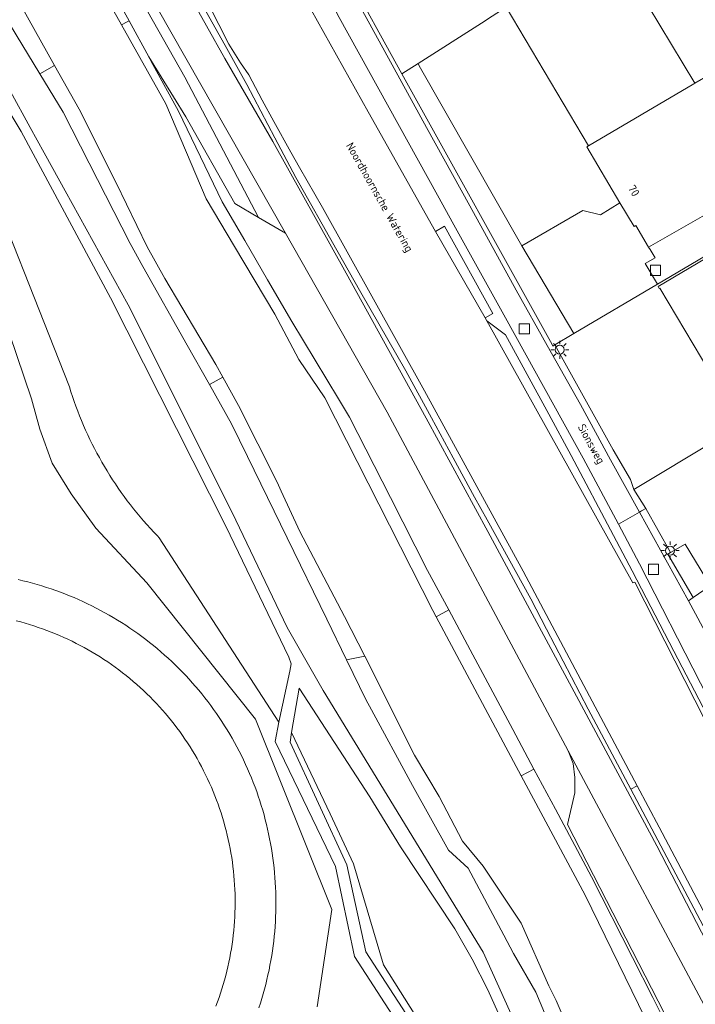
# Model space of a CAD drawing. Header units: metres. Extents: x 80938 to 82288, y 446951 to 448452.
# Tile 86 of 96: x 81868 to 81943, y 448046 to 448155. Entities that reach past the tile are written whole.
import ezdxf
from ezdxf.enums import TextEntityAlignment as Align

# ---------------------------------------------------------------- set-up
doc = ezdxf.new("R2010")
doc.units = ezdxf.units.M
doc.header["$MEASUREMENT"] = 0
doc.layers.get('0').update_dxf_attribs({"color": 253})
for name, color, linetype, lineweight in [('B-WE-GK-BESCHOEIING-G', 253, 'GK-BESCHOEIING', 35), ('B-WE-GR-BEPLANTING_CULTUUR_HEESTERS-GV', 253, 'Continuous', 18), ('B-WE-GR-GROENVOORZIENING-GV', 253, 'Continuous', 18), ('B-WE-IE-TERREINAFSCHEIDING_KUNSTMATIG_HEKWERK-G', 253, 'IE-TERREINAFSCHEIDING-KUNSTMATIG', 18), ('B-WE-IE-TERREINAFSCHEIDING_KUNSTMATIG_MUUR-GV', 253, 'Continuous', 18), ('B-WE-KL-ET_LS_OV_LICHTMAST-S', 253, 'Continuous', 25), ('B-WE-OG-BEBOUWING-GV', 253, 'Continuous', 35), ('B-WE-OG-BEBOUWING-T18', 253, 'Continuous', 18), ('B-WE-OG-BEBOUWING_OPSLAGTANK-GV', 253, 'Continuous', 35), ('B-WE-OG-TERREIN_CULTUURSCHEIDING-GV', 253, 'Continuous', 18), ('B-WE-OG-TERREIN_ERF-GV', 253, 'Continuous', 18), ('B-WE-OG-TOPOGRAFIE-T18', 253, 'Continuous', 18), ('B-WE-OG-WATER_SLOOT-GV', 253, 'Continuous', 18), ('B-WE-RI-GWA_RIOOLPUT-S', 253, 'Continuous', 25), ('B-WE-VH-VERHARDING_ASFALT-GV', 253, 'Continuous', 18), ('B-WE-VH-VERHARDING_BETONSTRAATSTEEN-GV', 253, 'Continuous', 18), ('B-WE-VH-VERHARDING_GESLOTEN-GV', 253, 'Continuous', 18), ('B-WE-VH-VERHARDING_HALFVERHARDING-GV', 253, 'Continuous', 18), ('B-WE-VH-VERHARDING_OPEN-GV', 253, 'Continuous', 18), ('B-WE-VH-VERHARDING_STRAATBAKSTEEN-GV', 253, 'Continuous', 18)]:
    doc.layers.add(name, color=color, linetype=linetype, lineweight=lineweight)
doc.styles.add('NLCS-ISO-M500-T18', font='NLCS-ISO.ttf', dxfattribs={"height": 0.9})
doc.linetypes.add('GK-BESCHOEIING', pattern='A,30,-5,[1,NLCS.SHX,S=1,R=0,X=0,Y=0],-5', length=40)
doc.linetypes.add('IE-TERREINAFSCHEIDING-KUNSTMATIG', pattern='A,4,[82,NLCS.SHX,S=0.75,R=90,X=0,Y=0],4,-2', length=10)

# ---------------------------------------------------------------- blocks, each defined once
blk = doc.blocks.new('SKL-ET_OV_LICHTMAST-SO')
at = {"color": 0, "linetype": 'ByBlock', "lineweight": 18}
for points in [[(-1.25, 0), (-2, 0)], [(-1.41, 1.41), (-0.88, 0.88)], [(0, 2), (0, 1.25)], [(0.88, 0.88), (1.41, 1.41)], [(2, 0), (1.25, 0)], [(-1.41, -1.41), (-0.88, -0.88)], [(0, -1.25), (0, -2)], [(0.88, -0.88), (1.41, -1.41)]]:
    blk.add_lwpolyline(points, dxfattribs=at)
blk.add_circle((0, 0), 1, dxfattribs=at)
blk = doc.blocks.new('SRI-PUT_INSPECTIEPUT_RIOOLPUT-SO')
at = {"color": 0, "linetype": 'ByBlock', "lineweight": 18}
blk.add_lwpolyline([(-1.125, -1.125), (1.125, -1.125), (1.125, 1.125), (-1.125, 1.125)], close=True, dxfattribs=at)

msp = doc.modelspace()

# ---------------------------------------------------------------- linework, layer by layer
at = {"layer": 'B-WE-GK-BESCHOEIING-G', "linetype": 'Continuous', "lineweight": 0}
for points in [[(81913.777, 448131.932), (81906.338, 448145.166), (81893.708, 448167.8), (81891.697, 448171.406), (81877.954, 448196.035), (81870.895, 448208.549), (81868.49, 448213.397), (81868.753, 448215.788), (81871.267, 448218.835), (81872.761, 448219.732), (81872.863, 448219.562), (81876.834, 448222.326), (81885.942, 448228.232), (81894.401, 448234.26), (81905.032, 448241.723), (81907.257, 448243.285), (81912.332, 448246.942), (81913.815, 448248.01)], [(81919.279, 448122.379), (81919.472, 448122.033), (81935.629, 448093.031), (81935.85, 448093.11), (81953.551, 448058.33), (81962.888, 448040.229), (81983.638, 448000), (81985.007, 447997.565)]]:
    msp.add_lwpolyline(points, dxfattribs=at)
at = {"layer": 'B-WE-GR-BEPLANTING_CULTUUR_HEESTERS-GV', "linetype": 'Continuous', "lineweight": 0}
msp.add_lwpolyline([(81862.583, 448141.758), (81873.26, 448114.742), (81873.429, 448114.198), (81873.606, 448113.657), (81873.79, 448113.119), (81873.982, 448112.583), (81874.182, 448112.049), (81874.389, 448111.519), (81874.603, 448110.992), (81874.825, 448110.468), (81875.054, 448109.946), (81875.29, 448109.428), (81875.534, 448108.914), (81875.784, 448108.403), (81876.042, 448107.895), (81876.308, 448107.392), (81876.58, 448106.892), (81876.859, 448106.395), (81877.145, 448105.903), (81877.438, 448105.415), (81877.738, 448104.931), (81878.044, 448104.451), (81878.358, 448103.976), (81878.677, 448103.505), (81879.004, 448103.039), (81879.337, 448102.577), (81879.677, 448102.12), (81880.022, 448101.668), (81880.375, 448101.221), (81880.733, 448100.779), (81881.098, 448100.341), (81881.468, 448099.909), (81881.845, 448099.483), (81882.228, 448099.061), (81882.617, 448098.645), (81883.011, 448098.235), (81883.212, 448098.03), (81896.439, 448077.589), (81897.658, 448083.234), (81897.819, 448084.049), (81897.54, 448084.793), (81890.583, 448099.31), (81877.832, 448124.581), (81867.916, 448142.987), (81863.67, 448150.014)], dxfattribs=at)
at = {"layer": 'B-WE-GR-GROENVOORZIENING-GV', "linetype": 'Continuous', "lineweight": 0}
for points in [[(81893.708, 448167.8), (81906.338, 448145.166), (81913.777, 448131.932), (81914.807, 448132.513), (81920.14, 448122.865), (81919.279, 448122.379), (81919.472, 448122.033), (81921.56, 448120.5), (81926.328, 448111.71), (81928.818, 448107.119), (81933.483, 448098.274), (81935.552, 448094.351), (81940.176, 448085.485), (81942.476, 448081.074), (81944.8, 448076.618)], [(81943.13, 448081.94), (81936.384, 448095.142), (81934.039, 448099.526), (81930.129, 448106.834), (81921.556, 448122.368), (81915.837, 448132.669), (81913.999, 448135.964), (81903.121, 448155.623)]]:
    msp.add_lwpolyline(points, dxfattribs=at)
at = {"layer": 'B-WE-IE-TERREINAFSCHEIDING_KUNSTMATIG_HEKWERK-G', "linetype": 'Continuous', "lineweight": 0}
msp.add_lwpolyline([(81867.595, 448093.396), (81868.122, 448093.271), (81868.648, 448093.138), (81869.172, 448092.998), (81869.693, 448092.85), (81870.212, 448092.694), (81870.729, 448092.531), (81871.243, 448092.359), (81871.755, 448092.181), (81872.264, 448091.995), (81872.771, 448091.801), (81873.274, 448091.6), (81873.774, 448091.391), (81874.271, 448091.176), (81874.765, 448090.952), (81875.256, 448090.722), (81875.743, 448090.484), (81876.227, 448090.239), (81876.707, 448089.987), (81877.183, 448089.728), (81877.655, 448089.462), (81878.124, 448089.19), (81878.588, 448088.91), (81879.048, 448088.623), (81879.504, 448088.33), (81879.955, 448088.03), (81880.402, 448087.723), (81880.844, 448087.409), (81881.282, 448087.09), (81881.715, 448086.764), (81882.143, 448086.431), (81882.566, 448086.092), (81882.984, 448085.747), (81883.397, 448085.396), (81883.805, 448085.039), (81884.207, 448084.675), (81884.604, 448084.306), (81884.995, 448083.931), (81885.381, 448083.551), (81885.762, 448083.164), (81886.136, 448082.772), (81886.505, 448082.375), (81886.867, 448081.972), (81887.224, 448081.564), (81887.575, 448081.151), (81887.92, 448080.732), (81888.258, 448080.309), (81888.59, 448079.881), (81888.916, 448079.447), (81889.235, 448079.009), (81889.548, 448078.567), (81889.854, 448078.119), (81890.154, 448077.668), (81890.446, 448077.211), (81890.733, 448076.751), (81891.012, 448076.286), (81891.284, 448075.818), (81891.55, 448075.345), (81891.808, 448074.869), (81892.06, 448074.389), (81892.304, 448073.905), (81892.541, 448073.417), (81892.771, 448072.926), (81892.994, 448072.432), (81893.209, 448071.935), (81893.417, 448071.434), (81893.617, 448070.93), (81893.811, 448070.424), (81893.996, 448069.915), (81894.174, 448069.403), (81894.345, 448068.888), (81894.508, 448068.371), (81894.663, 448067.852), (81894.81, 448067.33), (81894.95, 448066.806), (81895.082, 448066.281), (81895.207, 448065.753), (81895.323, 448065.224), (81895.432, 448064.693), (81895.533, 448064.16), (81895.626, 448063.626), (81895.711, 448063.091), (81895.788, 448062.554), (81895.857, 448062.016), (81895.918, 448061.478), (81895.972, 448060.938), (81896.017, 448060.398), (81896.054, 448059.858), (81896.084, 448059.316), (81896.105, 448058.775), (81896.119, 448058.233), (81896.124, 448057.691), (81896.122, 448057.149), (81896.111, 448056.607), (81896.092, 448056.065), (81896.066, 448055.524), (81896.031, 448054.983), (81895.989, 448054.442), (81895.938, 448053.903), (81895.88, 448053.364), (81895.813, 448052.826), (81895.739, 448052.289), (81895.657, 448051.753), (81895.567, 448051.218), (81895.468, 448050.685), (81895.363, 448050.154), (81895.249, 448049.624), (81895.127, 448049.095), (81894.998, 448048.569), (81894.861, 448048.045), (81894.716, 448047.522), (81894.564, 448047.002), (81894.404, 448046.484), (81894.236, 448045.969)], dxfattribs=at)
at = {"layer": 'B-WE-IE-TERREINAFSCHEIDING_KUNSTMATIG_MUUR-GV', "linetype": 'Continuous', "lineweight": 0}
msp.add_lwpolyline([(81914.807, 448132.513), (81913.777, 448131.932), (81919.279, 448122.379), (81920.14, 448122.865)], close=True, dxfattribs=at)
at = {"layer": 'B-WE-OG-BEBOUWING-GV', "linetype": 'Continuous', "lineweight": 0}
for points in [[(81921.622, 448156.757), (81930.743, 448141.402), (81942.41, 448148.296), (81942.487, 448148.341), (81937.338, 448156.903), (81939.984, 448158.405), (81939.051, 448159.93), (81935.876, 448165.124)], [(81945.81, 448150.29), (81942.487, 448148.341), (81942.41, 448148.296), (81930.743, 448141.402), (81930.554, 448141.29), (81934.213, 448135.123), (81935.773, 448132.495), (81935.958, 448132.605), (81937.388, 448130.211), (81949.267, 448136.978), (81947.665, 448139.622), (81951.023, 448141.576), (81946.382, 448149.412)], [(81938.431, 448125.836), (81938.555, 448125.61), (81938.647, 448125.66), (81944.16, 448116.376), (81944.071, 448116.32), (81944.242, 448116.046), (81949.905, 448119.373), (81950.346, 448118.639), (81950.938, 448119.015), (81950.507, 448119.727), (81952.87, 448121.115), (81947.131, 448130.959)]]:
    msp.add_lwpolyline(points, close=True, dxfattribs=at)
at = {"layer": 'B-WE-OG-BEBOUWING_OPSLAGTANK-GV', "linetype": 'Continuous', "lineweight": 0}
msp.add_lwpolyline([(81889.488, 448046.164), (81889.666, 448046.639), (81889.836, 448047.117), (81889.998, 448047.598), (81890.153, 448048.08), (81890.3, 448048.566), (81890.44, 448049.053), (81890.572, 448049.543), (81890.696, 448050.035), (81890.813, 448050.529), (81890.921, 448051.024), (81891.022, 448051.521), (81891.115, 448052.02), (81891.2, 448052.52), (81891.277, 448053.021), (81891.346, 448053.524), (81891.407, 448054.027), (81891.461, 448054.532), (81891.506, 448055.037), (81891.543, 448055.543), (81891.573, 448056.049), (81891.594, 448056.556), (81891.608, 448057.063), (81891.613, 448057.57), (81891.611, 448058.077), (81891.6, 448058.584), (81891.582, 448059.091), (81891.555, 448059.598), (81891.52, 448060.104), (81891.478, 448060.609), (81891.427, 448061.114), (81891.369, 448061.617), (81891.303, 448062.12), (81891.228, 448062.622), (81891.146, 448063.122), (81891.056, 448063.622), (81890.958, 448064.119), (81890.852, 448064.615), (81890.739, 448065.11), (81890.617, 448065.602), (81890.488, 448066.093), (81890.351, 448066.581), (81890.207, 448067.067), (81890.055, 448067.551), (81889.895, 448068.032), (81889.727, 448068.511), (81889.552, 448068.987), (81889.37, 448069.461), (81889.18, 448069.931), (81888.983, 448070.398), (81888.778, 448070.862), (81888.567, 448071.323), (81888.348, 448071.781), (81888.121, 448072.234), (81887.888, 448072.685), (81887.647, 448073.131), (81887.4, 448073.574), (81887.145, 448074.013), (81886.884, 448074.448), (81886.616, 448074.878), (81886.341, 448075.304), (81886.059, 448075.726), (81885.771, 448076.144), (81885.476, 448076.556), (81885.175, 448076.964), (81884.867, 448077.367), (81884.553, 448077.766), (81884.233, 448078.159), (81883.907, 448078.547), (81883.574, 448078.931), (81883.236, 448079.308), (81882.891, 448079.681), (81882.541, 448080.047), (81882.195, 448080.399), (81881.834, 448080.755), (81881.466, 448081.105), (81881.094, 448081.449), (81880.716, 448081.787), (81880.333, 448082.12), (81879.945, 448082.446), (81879.551, 448082.766), (81879.153, 448083.08), (81878.749, 448083.387), (81878.341, 448083.688), (81877.928, 448083.983), (81877.511, 448084.271), (81877.089, 448084.553), (81876.663, 448084.827), (81876.232, 448085.095), (81875.797, 448085.356), (81875.358, 448085.611), (81874.915, 448085.858), (81874.469, 448086.098), (81874.018, 448086.332), (81873.564, 448086.558), (81873.107, 448086.777), (81872.646, 448086.988), (81872.182, 448087.193), (81871.714, 448087.39), (81871.244, 448087.58), (81870.771, 448087.762), (81870.294, 448087.936), (81869.815, 448088.104), (81869.334, 448088.263), (81868.85, 448088.415), (81868.364, 448088.56), (81867.875, 448088.696), (81867.385, 448088.825)], dxfattribs=at)
at = {"layer": 'B-WE-OG-TERREIN_CULTUURSCHEIDING-GV', "linetype": 'Continuous', "lineweight": 0}
for points in [[(81900.692, 448046.083), (81902.328, 448056.852), (81893.871, 448077.95), (81881.82, 448093.034), (81876.199, 448099.09), (81873.472, 448102.87), (81871.365, 448106.279), (81870.002, 448110.059), (81869.072, 448113.406), (81866.627, 448120.588), (81859.792, 448140.178), (81856.222, 448146.135), (81839.127, 448158.287), (81836.674, 448162.442), (81834.002, 448166.968), (81834.482, 448177.134), (81831.9, 448188.822), (81831.435, 448190.038), (81830.503, 448192.48), (81829.025, 448195.255), (81794.249, 448260.514)], [(81853.55, 448216.382), (81858.362, 448208.081), (81862.36, 448200.695), (81866.332, 448193.918), (81870.534, 448186.354), (81874.302, 448179.729), (81878.655, 448172.191), (81884.384, 448161.962), (81890.47, 448151.073), (81895.791, 448141.884), (81903.888, 448127.315), (81912.749, 448111.273), (81919.573, 448098.734), (81929.403, 448080.483), (81938.315, 448063.908), (81946.541, 448048.018)], [(81854.483, 448167.135), (81866.754, 448147.426), (81868.923, 448143.46), (81879.769, 448123.814), (81891.296, 448100.821), (81897.378, 448088.085), (81901.344, 448081.099), (81919.079, 448052.145), (81931.416, 448024.765)], [(81839.127, 448158.287), (81856.222, 448146.135), (81859.792, 448140.178), (81866.627, 448120.588), (81869.072, 448113.406), (81870.002, 448110.059), (81871.365, 448106.279), (81873.472, 448102.87), (81876.199, 448099.09), (81881.82, 448093.034), (81893.871, 448077.95), (81902.328, 448056.852), (81900.692, 448046.083)], [(81926.815, 448043.128), (81924.908, 448047.723), (81922.442, 448052.01), (81921.357, 448054.021), (81917.428, 448061.435), (81915.246, 448063.44), (81911.234, 448070.58), (81906.488, 448079.382), (81906.133, 448080.04), (81903.952, 448084.511), (81901.749, 448089.028), (81897.364, 448098.015), (81895.182, 448102.486), (81892.979, 448107.003), (81891.201, 448110.646), (81888.761, 448114.982), (81886.297, 448119.361), (81881.392, 448128.075), (81879.979, 448130.586), (81875.439, 448139.496), (81872.56, 448145.146), (81869.981, 448149.401), (81867.377, 448153.699), (81864.799, 448157.953)], [(81943.757, 448054.434), (81941.408, 448058.876), (81937.75, 448065.794), (81935.413, 448070.186), (81933.052, 448074.622), (81930.707, 448079.029), (81926.091, 448087.899), (81924.339, 448091.265), (81919.496, 448100.014), (81918.118, 448102.505), (81915.744, 448106.877), (81913.346, 448111.293), (81910.518, 448116.502), (81905.542, 448125.176), (81902.859, 448129.854), (81898.339, 448137.894), (81896.02, 448142.295), (81893.677, 448146.741), (81892.911, 448148.194), (81890.491, 448152.541), (81888.046, 448156.931)], [(81942.042, 448039.735), (81928.418, 448066.283), (81929.214, 448069.789), (81929.237, 448071.491), (81929.032, 448073.04), (81928.492, 448074.428), (81908.433, 448111.945), (81897.17, 448131.73), (81894.186, 448133.487), (81891.562, 448135.03), (81886.153, 448144.642), (81882.059, 448151.258), (81882.284, 448150.847), (81885.359, 448145.239), (81889.697, 448136.229), (81890.181, 448135.223), (81892.678, 448130.92), (81895.201, 448126.574), (81897.879, 448121.961), (81903.057, 448113.406), (81904.279, 448111.388), (81908.809, 448102.473), (81912.904, 448094.416), (81915.253, 448090.03), (81917.625, 448085.6), (81922.345, 448076.785), (81924.694, 448072.399), (81927.066, 448067.969), (81931.081, 448060.471), (81935.599, 448051.55), (81937.846, 448047.111), (81940.116, 448042.628)], [(81925.773, 448019.297), (81904.828, 448051.658), (81902.726, 448061.607), (81896.053, 448075.48), (81896.439, 448077.589), (81883.212, 448098.03), (81883.011, 448098.235), (81882.617, 448098.645), (81882.228, 448099.061), (81881.845, 448099.483), (81881.468, 448099.909), (81881.098, 448100.341), (81880.733, 448100.779), (81880.375, 448101.221), (81880.022, 448101.668), (81879.677, 448102.12), (81879.337, 448102.577), (81879.004, 448103.039), (81878.677, 448103.505), (81878.358, 448103.976), (81878.044, 448104.451), (81877.738, 448104.931), (81877.438, 448105.415), (81877.145, 448105.903), (81876.859, 448106.395), (81876.58, 448106.892), (81876.308, 448107.392), (81876.042, 448107.895), (81875.784, 448108.403), (81875.534, 448108.914), (81875.29, 448109.428), (81875.054, 448109.946), (81874.825, 448110.468), (81874.603, 448110.992), (81874.389, 448111.519), (81874.182, 448112.049), (81873.982, 448112.583), (81873.79, 448113.119), (81873.606, 448113.657), (81873.429, 448114.198), (81873.26, 448114.742), (81862.583, 448141.758)], [(81867.595, 448093.396), (81868.122, 448093.271), (81868.648, 448093.138), (81869.172, 448092.998), (81869.693, 448092.85), (81870.212, 448092.694), (81870.729, 448092.531), (81871.243, 448092.359), (81871.755, 448092.181), (81872.264, 448091.995), (81872.771, 448091.801), (81873.274, 448091.6), (81873.774, 448091.391), (81874.271, 448091.176), (81874.765, 448090.952), (81875.256, 448090.722), (81875.743, 448090.484), (81876.227, 448090.239), (81876.707, 448089.987), (81877.183, 448089.728), (81877.655, 448089.462), (81878.124, 448089.19), (81878.588, 448088.91), (81879.048, 448088.623), (81879.504, 448088.33), (81879.955, 448088.03), (81880.402, 448087.723), (81880.844, 448087.409), (81881.282, 448087.09), (81881.715, 448086.764), (81882.143, 448086.431), (81882.566, 448086.092), (81882.984, 448085.747), (81883.397, 448085.396), (81883.805, 448085.039), (81884.207, 448084.675), (81884.604, 448084.306), (81884.995, 448083.931), (81885.381, 448083.551), (81885.762, 448083.164), (81886.136, 448082.772), (81886.505, 448082.375), (81886.867, 448081.972), (81887.224, 448081.564), (81887.575, 448081.151), (81887.92, 448080.732), (81888.258, 448080.309), (81888.59, 448079.881), (81888.916, 448079.447), (81889.235, 448079.009), (81889.548, 448078.567), (81889.854, 448078.119), (81890.154, 448077.668), (81890.446, 448077.211), (81890.733, 448076.751), (81891.012, 448076.286), (81891.284, 448075.818), (81891.55, 448075.345), (81891.808, 448074.869), (81892.06, 448074.389), (81892.304, 448073.905), (81892.541, 448073.417), (81892.771, 448072.926), (81892.994, 448072.432), (81893.209, 448071.935), (81893.417, 448071.434), (81893.617, 448070.93), (81893.811, 448070.424), (81893.996, 448069.915), (81894.174, 448069.403), (81894.345, 448068.888), (81894.508, 448068.371), (81894.663, 448067.852), (81894.81, 448067.33), (81894.95, 448066.806), (81895.082, 448066.281), (81895.207, 448065.753), (81895.323, 448065.224), (81895.432, 448064.693), (81895.533, 448064.16), (81895.626, 448063.626), (81895.711, 448063.091), (81895.788, 448062.554), (81895.857, 448062.016), (81895.918, 448061.478), (81895.972, 448060.938), (81896.017, 448060.398), (81896.054, 448059.858), (81896.084, 448059.316), (81896.105, 448058.775), (81896.119, 448058.233), (81896.124, 448057.691), (81896.122, 448057.149), (81896.111, 448056.607), (81896.092, 448056.065), (81896.066, 448055.524), (81896.031, 448054.983), (81895.989, 448054.442), (81895.938, 448053.903), (81895.88, 448053.364), (81895.813, 448052.826), (81895.739, 448052.289), (81895.657, 448051.753), (81895.567, 448051.218), (81895.468, 448050.685), (81895.363, 448050.154), (81895.249, 448049.624), (81895.127, 448049.095), (81894.998, 448048.569), (81894.861, 448048.045), (81894.716, 448047.522), (81894.564, 448047.002), (81894.404, 448046.484), (81894.236, 448045.969)], [(81943.512, 448092.233), (81942.324, 448091.425), (81941.784, 448091.058), (81944.16, 448086.653), (81950.723, 448073.734), (81951.43, 448072.742)], [(81924.37, 448037.316), (81919.597, 448047.96), (81917.862, 448051.369), (81915.941, 448054.715), (81909.935, 448063.791), (81906.529, 448069.334), (81898.712, 448081.355), (81897.87, 448076.445), (81902.12, 448067.447), (81904.728, 448061.927), (81908.036, 448050.754), (81919.411, 448032.701)], [(81919.411, 448032.701), (81908.036, 448050.754), (81904.728, 448061.927), (81902.12, 448067.447), (81897.87, 448076.445), (81897.688, 448075.382), (81903.961, 448061.804), (81906.09, 448052.188), (81926.995, 448019.928)], [(81952.292, 448022.417), (81941.174, 448043.68), (81945.498, 448042.622), (81928.492, 448074.428), (81929.032, 448073.04), (81929.237, 448071.491), (81929.214, 448069.789), (81928.418, 448066.283), (81942.042, 448039.735), (81957.98, 448004.282)]]:
    msp.add_lwpolyline(points, dxfattribs=at)
for points in [[(81849.179, 448206.881), (81858.228, 448190.493), (81860.299, 448191.966), (81866.534, 448181.092), (81866.83, 448181.624), (81867.008, 448182.26), (81867.134, 448183.073), (81867.032, 448183.962), (81866.877, 448184.875), (81871.184, 448174.949), (81878.948, 448161.574), (81886.052, 448149.009), (81894.186, 448133.487), (81897.17, 448131.73), (81864.04, 448189.928), (81863.822, 448190.231), (81859.14, 448196.728), (81852.243, 448206.117), (81851.429, 448206.904), (81850.692, 448207.182), (81850.315, 448207.182), (81849.602, 448206.782)], [(81858.228, 448190.493), (81861.972, 448183.713), (81864.805, 448179.136), (81868.375, 448174.281), (81869.407, 448172.877), (81874.604, 448164.334), (81877.475, 448159.615), (81879.867, 448155.253), (81882.059, 448151.258), (81886.153, 448144.642), (81891.562, 448135.03), (81894.186, 448133.487), (81886.052, 448149.009), (81878.948, 448161.574), (81871.184, 448174.949), (81866.877, 448184.875), (81867.032, 448183.962), (81867.134, 448183.073), (81867.008, 448182.26), (81866.83, 448181.624), (81866.534, 448181.092), (81860.299, 448191.966)]]:
    msp.add_lwpolyline(points, close=True, dxfattribs=at)
at = {"layer": 'B-WE-OG-TERREIN_ERF-GV', "linetype": 'Continuous', "lineweight": 0}
for points in [[(81959.149, 448137.895), (81958.943, 448138.257), (81958.363, 448137.914), (81953.325, 448134.935), (81938.361, 448126.085), (81929.122, 448120.621), (81927.02, 448119.378), (81933.457, 448107.753), (81935.385, 448104.484), (81935.762, 448103.377), (81953.878, 448114.243), (81951.793, 448117.783), (81953.796, 448118.97), (81953.045, 448120.232), (81958.301, 448123.271), (81960.688, 448119.504), (81967.536, 448123.614), (81965.8, 448126.587), (81965.321, 448127.407), (81963.632, 448126.417), (81962.195, 448125.575), (81956.041, 448136.074), (81957.551, 448136.959)], [(81938.431, 448125.836), (81947.131, 448130.959), (81952.87, 448121.115), (81950.507, 448119.727), (81950.938, 448119.015), (81950.346, 448118.639), (81949.905, 448119.373), (81944.242, 448116.046), (81944.071, 448116.32), (81944.16, 448116.376), (81938.647, 448125.66), (81938.555, 448125.61)], [(81969.141, 448120.866), (81967.536, 448123.614), (81960.688, 448119.504), (81960.777, 448119.364), (81958.008, 448117.819), (81962.357, 448110.47), (81960.186, 448109.203), (81954.65, 448105.797), (81950.797, 448112.27), (81953.897, 448114.211), (81953.878, 448114.243), (81935.762, 448103.377), (81937.087, 448101.278), (81939.819, 448096.377), (81941.427, 448097.307), (81943.707, 448093.565), (81945.607, 448094.673), (81960.394, 448103.304), (81960.456, 448103.34), (81960.583, 448103.414), (81965.819, 448106.47), (81974.567, 448111.576), (81974.511, 448111.672)]]:
    msp.add_lwpolyline(points, close=True, dxfattribs=at)
for points in [[(81949.267, 448136.978), (81937.388, 448130.211), (81937.557, 448129.928), (81938.101, 448129.014), (81936.992, 448128.386), (81938.361, 448126.085), (81953.325, 448134.935)], [(81894.236, 448045.969), (81894.404, 448046.484), (81894.564, 448047.002), (81894.716, 448047.522), (81894.861, 448048.045), (81894.998, 448048.569), (81895.127, 448049.095), (81895.249, 448049.624), (81895.363, 448050.154), (81895.468, 448050.685), (81895.567, 448051.218), (81895.657, 448051.753), (81895.739, 448052.289), (81895.813, 448052.826), (81895.88, 448053.364), (81895.938, 448053.903), (81895.989, 448054.442), (81896.031, 448054.983), (81896.066, 448055.524), (81896.092, 448056.065), (81896.111, 448056.607), (81896.122, 448057.149), (81896.124, 448057.691), (81896.119, 448058.233), (81896.105, 448058.775), (81896.084, 448059.316), (81896.054, 448059.858), (81896.017, 448060.398), (81895.972, 448060.938), (81895.918, 448061.478), (81895.857, 448062.016), (81895.788, 448062.554), (81895.711, 448063.091), (81895.626, 448063.626), (81895.533, 448064.16), (81895.432, 448064.693), (81895.323, 448065.224), (81895.207, 448065.753), (81895.082, 448066.281), (81894.95, 448066.806), (81894.81, 448067.33), (81894.663, 448067.852), (81894.508, 448068.371), (81894.345, 448068.888), (81894.174, 448069.403), (81893.996, 448069.915), (81893.811, 448070.424), (81893.617, 448070.93), (81893.417, 448071.434), (81893.209, 448071.935), (81892.994, 448072.432), (81892.771, 448072.926), (81892.541, 448073.417), (81892.304, 448073.905), (81892.06, 448074.389), (81891.808, 448074.869), (81891.55, 448075.345), (81891.284, 448075.818), (81891.012, 448076.286), (81890.733, 448076.751), (81890.446, 448077.211), (81890.154, 448077.668), (81889.854, 448078.119), (81889.548, 448078.567), (81889.235, 448079.009), (81888.916, 448079.447), (81888.59, 448079.881), (81888.258, 448080.309), (81887.92, 448080.732), (81887.575, 448081.151), (81887.224, 448081.564), (81886.867, 448081.972), (81886.505, 448082.375), (81886.136, 448082.772), (81885.762, 448083.164), (81885.381, 448083.551), (81884.995, 448083.931), (81884.604, 448084.306), (81884.207, 448084.675), (81883.805, 448085.039), (81883.397, 448085.396), (81882.984, 448085.747), (81882.566, 448086.092), (81882.143, 448086.431), (81881.715, 448086.764), (81881.282, 448087.09), (81880.844, 448087.409), (81880.402, 448087.723), (81879.955, 448088.03), (81879.504, 448088.33), (81879.048, 448088.623), (81878.588, 448088.91), (81878.124, 448089.19), (81877.655, 448089.462), (81877.183, 448089.728), (81876.707, 448089.987), (81876.227, 448090.239), (81875.743, 448090.484), (81875.256, 448090.722), (81874.765, 448090.952), (81874.271, 448091.176), (81873.774, 448091.391), (81873.274, 448091.6), (81872.771, 448091.801), (81872.264, 448091.995), (81871.755, 448092.181), (81871.243, 448092.359), (81870.729, 448092.531), (81870.212, 448092.694), (81869.693, 448092.85), (81869.172, 448092.998), (81868.648, 448093.138), (81868.122, 448093.271), (81867.595, 448093.396)], [(81867.385, 448088.825), (81867.875, 448088.696), (81868.364, 448088.56), (81868.85, 448088.415), (81869.334, 448088.263), (81869.815, 448088.104), (81870.294, 448087.936), (81870.771, 448087.762), (81871.244, 448087.58), (81871.714, 448087.39), (81872.182, 448087.193), (81872.646, 448086.988), (81873.107, 448086.777), (81873.564, 448086.558), (81874.018, 448086.332), (81874.469, 448086.098), (81874.915, 448085.858), (81875.358, 448085.611), (81875.797, 448085.356), (81876.232, 448085.095), (81876.663, 448084.827), (81877.089, 448084.553), (81877.511, 448084.271), (81877.928, 448083.983), (81878.341, 448083.688), (81878.749, 448083.387), (81879.153, 448083.08), (81879.551, 448082.766), (81879.945, 448082.446), (81880.333, 448082.12), (81880.716, 448081.787), (81881.094, 448081.449), (81881.466, 448081.105), (81881.834, 448080.755), (81882.195, 448080.399), (81882.541, 448080.047), (81882.891, 448079.681), (81883.236, 448079.308), (81883.574, 448078.931), (81883.907, 448078.547), (81884.233, 448078.159), (81884.553, 448077.766), (81884.867, 448077.367), (81885.175, 448076.964), (81885.476, 448076.556), (81885.771, 448076.144), (81886.059, 448075.726), (81886.341, 448075.304), (81886.616, 448074.878), (81886.884, 448074.448), (81887.145, 448074.013), (81887.4, 448073.574), (81887.647, 448073.131), (81887.888, 448072.685), (81888.121, 448072.234), (81888.348, 448071.781), (81888.567, 448071.323), (81888.778, 448070.862), (81888.983, 448070.398), (81889.18, 448069.931), (81889.37, 448069.461), (81889.552, 448068.987), (81889.727, 448068.511), (81889.895, 448068.032), (81890.055, 448067.551), (81890.207, 448067.067), (81890.351, 448066.581), (81890.488, 448066.093), (81890.617, 448065.602), (81890.739, 448065.11), (81890.852, 448064.615), (81890.958, 448064.119), (81891.056, 448063.622), (81891.146, 448063.122), (81891.228, 448062.622), (81891.303, 448062.12), (81891.369, 448061.617), (81891.427, 448061.114), (81891.478, 448060.609), (81891.52, 448060.104), (81891.555, 448059.598), (81891.582, 448059.091), (81891.6, 448058.584), (81891.611, 448058.077), (81891.613, 448057.57), (81891.608, 448057.063), (81891.594, 448056.556), (81891.573, 448056.049), (81891.543, 448055.543), (81891.506, 448055.037), (81891.461, 448054.532), (81891.407, 448054.027), (81891.346, 448053.524), (81891.277, 448053.021), (81891.2, 448052.52), (81891.115, 448052.02), (81891.022, 448051.521), (81890.921, 448051.024), (81890.813, 448050.529), (81890.696, 448050.035), (81890.572, 448049.543), (81890.44, 448049.053), (81890.3, 448048.566), (81890.153, 448048.08), (81889.998, 448047.598), (81889.836, 448047.117), (81889.666, 448046.639), (81889.488, 448046.164)]]:
    msp.add_lwpolyline(points, dxfattribs=at)
at = {"layer": 'B-WE-OG-WATER_SLOOT-GV', "linetype": 'Continuous', "lineweight": 0}
for points in [[(81946.802, 448024.66), (81936.25, 448046.334), (81930.347, 448058.459), (81923.292, 448071.649), (81913.859, 448089.285), (81913.486, 448089.983), (81901.554, 448113.505), (81898.655, 448117.758), (81896.007, 448122.765), (81891.558, 448130.254), (81888.419, 448135.537), (81883.924, 448146.062), (81879.05, 448154.797), (81873.144, 448165.38), (81867.862, 448173.194), (81853.722, 448193.111), (81846.266, 448206.884), (81840.764, 448217.047)], [(82007.493, 447950.497), (82005.786, 447955.138), (82004.607, 447956.838), (81995.479, 447975.689), (81993.094, 447980.384), (81985.978, 447995.297), (81985.007, 447997.565), (81983.638, 448000), (81962.888, 448040.229), (81953.551, 448058.33), (81935.85, 448093.11), (81935.629, 448093.031), (81919.472, 448122.033), (81919.279, 448122.379), (81913.777, 448131.932), (81906.338, 448145.166), (81893.708, 448167.8), (81891.697, 448171.406), (81877.954, 448196.035), (81870.895, 448208.549), (81868.49, 448213.397)], [(81888.046, 448156.931), (81890.491, 448152.541), (81892.911, 448148.194), (81893.677, 448146.741), (81896.02, 448142.295), (81898.339, 448137.894), (81902.859, 448129.854), (81905.542, 448125.176), (81910.518, 448116.502), (81913.346, 448111.293), (81915.744, 448106.877), (81918.118, 448102.505), (81919.496, 448100.014), (81924.339, 448091.265), (81926.091, 448087.899), (81930.707, 448079.029), (81933.052, 448074.622), (81935.413, 448070.186), (81936.119, 448070.561), (81930.844, 448080.5), (81923.503, 448094.33), (81912.571, 448114.276), (81901.291, 448134.578), (81898.746, 448139.017), (81897.793, 448140.721), (81895.905, 448144.102), (81894.617, 448146.492), (81893.112, 448149.282), (81892.221, 448150.6), (81890.915, 448152.682), (81887.556, 448159.325)], [(81887.556, 448159.325), (81890.915, 448152.682), (81892.221, 448150.6), (81893.112, 448149.282), (81894.617, 448146.492), (81895.905, 448144.102), (81897.793, 448140.721), (81898.746, 448139.017), (81901.291, 448134.578), (81912.571, 448114.276), (81923.503, 448094.33), (81930.844, 448080.5), (81936.119, 448070.561), (81938.544, 448065.991), (81944.475, 448054.815)], [(81867.927, 448156.913), (81871.63, 448150.328), (81874.362, 448145.47), (81878.448, 448137.336), (81881.873, 448130.245), (81883.823, 448126.726), (81889.466, 448117.204), (81890.242, 448115.8), (81891.973, 448112.669), (81896.261, 448104.185), (81896.717, 448103.192), (81898.772, 448098.723), (81903.736, 448089.316), (81905.959, 448084.898), (81911.452, 448073.969), (81914.189, 448069.38), (81916.78, 448064.419), (81919.063, 448061.665), (81923.262, 448055.344), (81926.333, 448048.429), (81927.146, 448046.786), (81929.659, 448040.932)], [(81944.8, 448076.618), (81942.476, 448081.074), (81940.176, 448085.485), (81935.552, 448094.351), (81933.483, 448098.274), (81928.818, 448107.119), (81926.328, 448111.71), (81921.56, 448120.5), (81919.472, 448122.033), (81935.629, 448093.031), (81935.85, 448093.11), (81953.551, 448058.33)], [(81929.659, 448040.932), (81927.146, 448046.786), (81926.333, 448048.429), (81923.262, 448055.344), (81919.063, 448061.665), (81916.78, 448064.419), (81914.189, 448069.38), (81911.452, 448073.969), (81905.959, 448084.898), (81903.952, 448084.511), (81906.133, 448080.04), (81906.488, 448079.382), (81911.234, 448070.58), (81915.246, 448063.44), (81917.428, 448061.435), (81921.357, 448054.021), (81922.442, 448052.01), (81924.908, 448047.723), (81926.815, 448043.128)]]:
    msp.add_lwpolyline(points, dxfattribs=at)
for points in [[(81913.859, 448089.285), (81915.253, 448090.03), (81912.904, 448094.416), (81908.809, 448102.473), (81904.279, 448111.388), (81903.057, 448113.406), (81897.879, 448121.961), (81895.201, 448126.574), (81892.678, 448130.92), (81890.181, 448135.223), (81889.697, 448136.229), (81885.359, 448145.239), (81882.284, 448150.847), (81882.059, 448151.258), (81879.867, 448155.253), (81879.658, 448155.136), (81879.05, 448154.797), (81883.924, 448146.062), (81888.419, 448135.537), (81891.558, 448130.254), (81896.007, 448122.765), (81898.655, 448117.758), (81901.554, 448113.505), (81913.486, 448089.983)], [(81888.761, 448114.982), (81890.242, 448115.8), (81889.466, 448117.204), (81883.823, 448126.726), (81881.873, 448130.245), (81878.448, 448137.336), (81874.362, 448145.47), (81871.63, 448150.328), (81869.981, 448149.401), (81872.56, 448145.146), (81875.439, 448139.496), (81879.979, 448130.586), (81881.392, 448128.075), (81886.297, 448119.361)], [(81903.952, 448084.511), (81905.959, 448084.898), (81903.736, 448089.316), (81898.772, 448098.723), (81896.717, 448103.192), (81896.261, 448104.185), (81891.973, 448112.669), (81890.242, 448115.8), (81888.761, 448114.982), (81891.201, 448110.646), (81892.979, 448107.003), (81895.182, 448102.486), (81897.364, 448098.015), (81901.749, 448089.028)], [(81923.292, 448071.649), (81924.694, 448072.399), (81922.345, 448076.785), (81917.625, 448085.6), (81915.253, 448090.03), (81913.859, 448089.285)], [(81946.99, 448024.234), (81948.49, 448024.896), (81946.404, 448029.413), (81942.211, 448038.491), (81940.116, 448042.628), (81937.846, 448047.111), (81935.599, 448051.55), (81931.081, 448060.471), (81927.066, 448067.969), (81924.694, 448072.399), (81923.292, 448071.649), (81930.347, 448058.459), (81936.25, 448046.334), (81946.802, 448024.66)], [(81936.119, 448070.561), (81935.413, 448070.186), (81937.75, 448065.794), (81941.408, 448058.876), (81943.757, 448054.434), (81944.475, 448054.815), (81938.544, 448065.991)]]:
    msp.add_lwpolyline(points, close=True, dxfattribs=at)
at = {"layer": 'B-WE-VH-VERHARDING_ASFALT-GV', "linetype": 'Continuous', "lineweight": 0}
for points in [[(81946.541, 448048.018), (81938.315, 448063.908), (81929.403, 448080.483), (81919.573, 448098.734), (81912.749, 448111.273), (81903.888, 448127.315), (81895.791, 448141.884), (81890.47, 448151.073), (81884.384, 448161.962), (81878.655, 448172.191), (81874.302, 448179.729), (81870.534, 448186.354), (81866.332, 448193.918), (81862.36, 448200.695), (81858.362, 448208.081), (81853.55, 448216.382)], [(81849.841, 448215.021), (81852.597, 448210.067), (81853.277, 448208.845), (81853.512, 448208.422), (81864.04, 448189.928), (81897.17, 448131.73), (81908.433, 448111.945), (81928.492, 448074.428), (81945.498, 448042.622)], [(81944.16, 448086.653), (81941.784, 448091.058), (81936.388, 448100.875), (81934.039, 448099.526), (81936.384, 448095.142), (81943.13, 448081.94), (81945.91, 448076.641), (81950.14, 448068.504), (81953.722, 448061.676), (81958.466, 448052.357), (81974.696, 448020.623), (81974.893, 448019.326), (81978.493, 448015.322), (81993.65, 448005.013), (81989.2, 448016.66)]]:
    msp.add_lwpolyline(points, dxfattribs=at)
for points in [[(81898.115, 448170.165), (81896.062, 448169.068), (81903.121, 448155.623), (81913.999, 448135.964), (81915.837, 448132.669), (81921.556, 448122.368), (81930.129, 448106.834), (81934.039, 448099.526), (81936.388, 448100.875), (81933.16, 448106.66), (81929.834, 448112.761), (81926.173, 448119.295), (81922.739, 448125.45), (81917.599, 448134.77), (81912.804, 448143.463), (81909.229, 448149.964), (81905.719, 448156.368), (81902.188, 448162.772)], [(81921.622, 448156.757), (81920.073, 448155.768), (81918.88, 448155.006), (81911.857, 448150.521), (81912, 448150.269), (81923.34, 448130.349), (81930.088, 448134.266), (81932.061, 448133.792), (81934.213, 448135.123), (81930.554, 448141.29), (81930.743, 448141.402)]]:
    msp.add_lwpolyline(points, close=True, dxfattribs=at)
at = {"layer": 'B-WE-VH-VERHARDING_BETONSTRAATSTEEN-GV', "linetype": 'Continuous', "lineweight": 0}
for points in [[(81927.02, 448119.378), (81926.796, 448119.246), (81926.705, 448119.407), (81910.069, 448149.379), (81903.771, 448160.87)], [(81905.719, 448156.368), (81909.229, 448149.964), (81912.804, 448143.463), (81917.599, 448134.77), (81922.739, 448125.45), (81926.173, 448119.295), (81929.834, 448112.761), (81933.16, 448106.66), (81936.388, 448100.875), (81936.61, 448101.003), (81937.087, 448101.278), (81935.762, 448103.377), (81935.385, 448104.484), (81933.457, 448107.753), (81927.02, 448119.378)]]:
    msp.add_lwpolyline(points, dxfattribs=at)
at = {"layer": 'B-WE-VH-VERHARDING_GESLOTEN-GV', "linetype": 'Continuous', "lineweight": 0}
msp.add_lwpolyline([(81912, 448150.269), (81911.857, 448150.521), (81910.069, 448149.379), (81926.705, 448119.407), (81926.796, 448119.246), (81927.02, 448119.378), (81929.122, 448120.621), (81923.34, 448130.349)], close=True, dxfattribs=at)
at = {"layer": 'B-WE-VH-VERHARDING_HALFVERHARDING-GV', "linetype": 'Continuous', "lineweight": 0}
for points in [[(81931.416, 448024.765), (81919.079, 448052.145), (81901.344, 448081.099), (81897.378, 448088.085), (81891.296, 448100.821), (81879.769, 448123.814), (81868.923, 448143.46), (81866.754, 448147.426), (81854.483, 448167.135), (81847.232, 448179.375), (81834.662, 448198.554), (81836.925, 448200.228), (81837.279, 448200.454), (81836.678, 448201.249), (81836.387, 448201.169), (81833.91, 448199.616), (81827.806, 448208.357), (81804.008, 448252.226)], [(81826.496, 448207.611), (81834.994, 448195.554), (81840.445, 448187.478), (81853.971, 448165.322), (81863.67, 448150.014), (81867.916, 448142.987), (81877.832, 448124.581), (81890.583, 448099.31), (81897.54, 448084.793), (81897.819, 448084.049), (81897.658, 448083.234), (81896.439, 448077.589), (81896.053, 448075.48), (81902.726, 448061.607), (81904.828, 448051.658), (81925.773, 448019.297)], [(81926.995, 448019.928), (81906.09, 448052.188), (81903.961, 448061.804), (81897.688, 448075.382), (81897.87, 448076.445), (81898.712, 448081.355), (81906.529, 448069.334), (81909.935, 448063.791), (81915.941, 448054.715), (81917.862, 448051.369), (81919.597, 448047.96), (81924.37, 448037.316)]]:
    msp.add_lwpolyline(points, dxfattribs=at)
at = {"layer": 'B-WE-VH-VERHARDING_OPEN-GV', "linetype": 'Continuous', "lineweight": 0}
msp.add_lwpolyline([(81943.707, 448093.565), (81941.427, 448097.307), (81939.819, 448096.377), (81939.526, 448096.222), (81942.324, 448091.425), (81943.512, 448092.233), (81944.238, 448092.694)], close=True, dxfattribs=at)
at = {"layer": 'B-WE-VH-VERHARDING_STRAATBAKSTEEN-GV', "linetype": 'Continuous', "lineweight": 0}
for points in [[(81937.388, 448130.211), (81935.958, 448132.605), (81935.773, 448132.495), (81934.213, 448135.123), (81932.061, 448133.792), (81930.088, 448134.266), (81923.34, 448130.349), (81929.122, 448120.621), (81938.361, 448126.085), (81936.992, 448128.386), (81938.101, 448129.014), (81937.557, 448129.928)], [(81937.087, 448101.278), (81936.61, 448101.003), (81936.388, 448100.875), (81941.784, 448091.058), (81942.324, 448091.425), (81939.526, 448096.222), (81939.819, 448096.377)]]:
    msp.add_lwpolyline(points, close=True, dxfattribs=at)

# ---------------------------------------------------------------- block references
at = {"layer": 'B-WE-KL-ET_LS_OV_LICHTMAST-S', "linetype": 'Continuous', "lineweight": 0, "xscale": 0.5, "yscale": 0.5, "zscale": 0.5}
for p in [(81927.55, 448118.845), (81939.757, 448096.6)]:
    msp.add_blockref('SKL-ET_OV_LICHTMAST-SO', p, dxfattribs=at)
at = {"layer": 'B-WE-RI-GWA_RIOOLPUT-S', "linetype": 'Continuous', "lineweight": 0, "xscale": 0.5, "yscale": 0.5, "zscale": 0.5}
for p in [(81938.148, 448127.639), (81923.621, 448121.162), (81937.93, 448094.527)]:
    msp.add_blockref('SRI-PUT_INSPECTIEPUT_RIOOLPUT-SO', p, dxfattribs=at)

# ---------------------------------------------------------------- texts
at = {"layer": 'B-WE-OG-BEBOUWING-T18', "linetype": 'Continuous', "lineweight": 0, "style": 'NLCS-ISO-M500-T18'}
msp.add_text('70', height=0.9, rotation=300.7, dxfattribs=at).set_placement((81935.75, 448136.452), align=Align.MIDDLE)
at = {"layer": 'B-WE-OG-TOPOGRAFIE-T18', "linetype": 'Continuous', "lineweight": 0, "style": 'NLCS-ISO-M500-T18'}
for s, rotation, p in [('Noordhoornsche Watering', 299.5, (81907.5, 448135.66)), ('Sionsweg', 298.9, (81930.932, 448108.354))]:
    msp.add_text(s, height=0.9, rotation=rotation, dxfattribs=at).set_placement(p, align=Align.MIDDLE)

doc.saveas('drawing.dxf')
